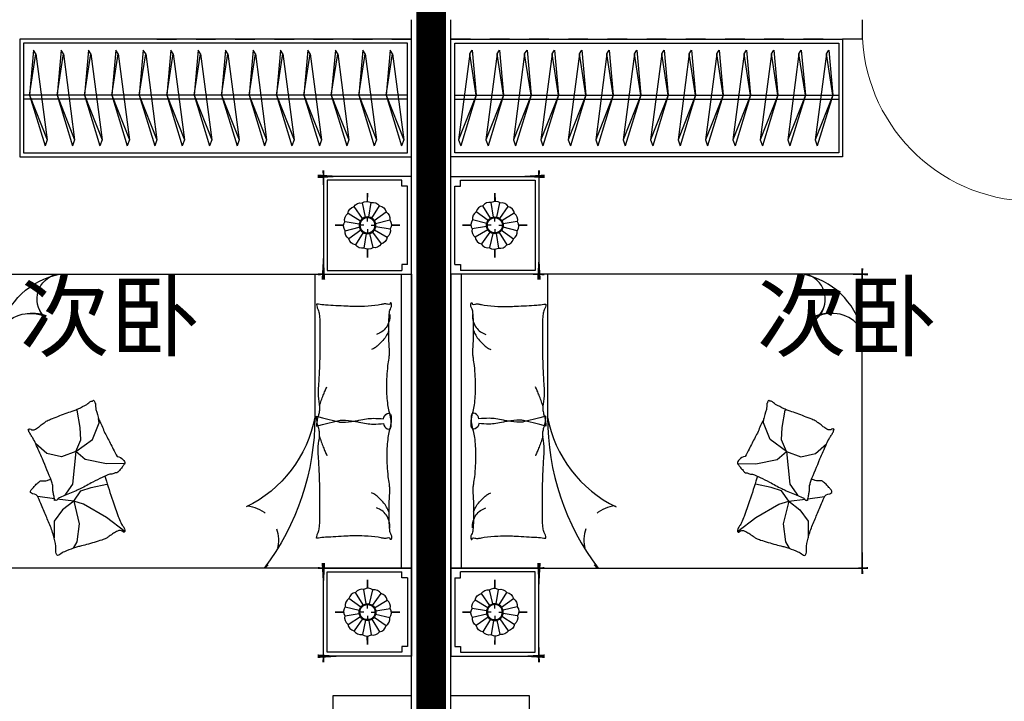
# Model space of a CAD drawing. Header units: millimetres. Extents: x 296296 to 297283, y 219875 to 220035.
# Tile 76 of 256: x 296701.88 to 296706.9, y 220012.34 to 220015.82. Entities that reach past the tile are written whole.
import ezdxf

# ---------------------------------------------------------------- set-up
doc = ezdxf.new("R2010")
doc.units = ezdxf.units.MM
for name, pattern in [('185洋房-中间套（报建版）-旧规$0$DASH', [0.35, 0.25, -0.1]), ('185洋房-中间套（报建版）-旧规$0$洋房户型$0$CONTINOUS', [0]), ('185洋房-中间套（报建版）-旧规$0$洋房户型$0$XU-140-SF-N1$0$DASH', [0.35, 0.25, -0.1]), ('185洋房-边套（报建版）-旧规$0$DASH', [0.35, 0.25, -0.1]), ('185洋房-边套（报建版）-旧规$0$洋房户型$0$CONTINOUS', [0]), ('185洋房-边套（报建版）-旧规$0$洋房户型$0$XU-140-SF-N1$0$DASH', [0.35, 0.25, -0.1])]:
    doc.linetypes.add(name, pattern=pattern)
doc.layers.add('面积-计容-住宅-1', color=1, linetype='Continuous', lineweight=0)
doc.styles.get("Standard").update_dxf_attribs({"font": 'arial.ttf'})

# ---------------------------------------------------------------- blocks, each defined once
blk = doc.blocks.new('4uyh5uj6kj67j75rykjtuk7tsik76ykj')
at = {"color": 253}
for p in [(853374.8551656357, 425774.5), (857135.4934635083, 425774.5)]:
    blk.add_text('次卧', height=337.5886524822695, dxfattribs=at).set_placement(p)
blk = doc.blocks.new('185洋房-中间套（报建版）-旧规$0$洋房户型$0$11A$C643C1FD2')
at = {"color": 253}
for points in [[(28.00162752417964, 342.6770962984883, -0.2633679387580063), (0.0515171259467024, 361.4657623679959, -0.494818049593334), (9.22300753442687, 380.2089987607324, -0.049224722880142), (26.89366485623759, 381.9528907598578, -0.0368308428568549), (50.53589313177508, 380.2089987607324, -0.0318926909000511), (88.513958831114, 372.0737317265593, 0.0357819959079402), (122.4282498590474, 365.0841070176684, 0.0329412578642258), (212.0899194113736, 359.1705537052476, 0.0265644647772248), (323.3170857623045, 365.0841070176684, 0.0179054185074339), (360.8313586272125, 370.4487565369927, -0.0333974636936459), (381.0393698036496, 372.7026747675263, -0.0320396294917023), (418.1219118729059, 371.9701745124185, 0.018441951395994), (482.4437609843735, 368.9494421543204, 0.0108372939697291), (547.20722402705, 369.7023622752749, 0.0146238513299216), (595.1154809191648, 372.7026747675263, 0.1112493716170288), (617.6622878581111, 380.009099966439, -0.1537083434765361), (634.5505437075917, 383.9622313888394, -0.0764444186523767), (641.9869964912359, 382.2391803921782, -0.215512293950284), (643.9398537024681, 380.2089987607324, -0.5858582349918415), (641.2773915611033, 377.1638927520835, 0.3634893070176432), (636.428366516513, 374.5792910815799, 0.1917162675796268), (636.3710470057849, 363.0441536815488, -0.1296753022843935), (638.3061893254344, 346.4303289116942, -0.0173502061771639), (635.3064320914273, 329.6262630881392, 0.0193256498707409), (632.6727208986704, 314.5282753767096, 0.0188175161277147), (626.0583722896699, 246.1461785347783, 0.0218280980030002), (625.1612337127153, 186.9199199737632, 0.0062041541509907), (626.5468691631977, 153.0692459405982, 0.0019630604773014), (632.6727208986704, 46.17539165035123, 0.0283408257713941), (636.9498540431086, 10.04676229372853, -0.1170135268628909), (636.428366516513, 1.137023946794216, -0.3660599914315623), (634.9992988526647, 0.2057491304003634, -0.0397304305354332), (621.4055880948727, 3.013640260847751, -0.0483088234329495), (607.6671159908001, 8.49546699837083, 0.0629807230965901), (596.9933037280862, 12.39658056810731, 0.0405796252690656), (573.5959727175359, 15.7771522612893, 0.0143450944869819), (506.85604535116, 18.02642949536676, 0.0054844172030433), (381.4113608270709, 17.27782013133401, 0.0071527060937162), (285.2684470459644, 14.27319686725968, 0.0087615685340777), (242.7241944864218, 11.586396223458, -0.0081531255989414), (197.0090114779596, 8.643489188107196, -0.062510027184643), (139.879690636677, 13.04411358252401, 0.078669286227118), (94.29284231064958, 15.08410701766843, 0.0478250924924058), (71.93141105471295, 10.36764307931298, -0.0344939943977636), (41.1465831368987, 3.013640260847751, -0.0235713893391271), (15.81139786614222, -8.1299222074e-06, -0.5102284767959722), (14.85667191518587, 1.137023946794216), (22.36815910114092, 31.16260241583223), (43.02460189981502, 113.7327313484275, 0.0730409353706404), (44.97563112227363, 133.3135636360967, 0.0233051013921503), (39.26876032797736, 194.4262439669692, 0.0182988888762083), (35.19884174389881, 217.2706755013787, -0.0109698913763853), (27.85368260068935, 255.2657693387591, -0.0422811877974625), (24.94686314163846, 289.579173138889, -0.0272005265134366), (27.85368260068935, 342.9727865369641)], [(501.8616993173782, 368.8804882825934, 0.0278421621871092), (478.0799251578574, 358.2673156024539, 0.0486850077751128), (465.5431597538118, 350.1835615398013, 0.0236664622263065), (437.6198862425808, 325.8245057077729, 0.0312234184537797), (418.5966097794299, 305.1453350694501, 0.0468009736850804), (413.4886008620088, 297.4792006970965, 0.023190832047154), (405.4516541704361, 280.7496055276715)], [(583.8483481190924, 374.5792910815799, 0.0881531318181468), (549.3185234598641, 371.0355364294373, 0.0881531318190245), (518.1231781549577, 355.8132692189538, 0.0775471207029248), (496.4769416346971, 334.2011149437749, 0.077547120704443), (482.4437609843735, 307.0218101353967)], [(118.3913605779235, 15.79728258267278, 0.0097294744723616), (145.6801728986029, 24.82911724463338, 0.009729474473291), (172.5969230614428, 34.91583502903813, 0.0079705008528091), (194.3418602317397, 43.95450188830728, 0.0079705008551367), (215.7876314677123, 53.68171564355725)]]:
    blk.add_lwpolyline(points, format="xyb", dxfattribs=at)
blk = doc.blocks.new('185洋房-中间套（报建版）-旧规$0$洋房户型$0$11A$C5A527934')
at = {"color": 253}
for p, q in [((122.7863028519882, 492.3297854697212), (194.0422210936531, 398.7701386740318)), ((469.082148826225, 493.1734273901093), (467.2889541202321, 399.6312042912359)), ((194.0422210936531, 398.7701386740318), (261.6452530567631, 281.4336128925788)), ((347.0384173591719, 320.5457457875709), (364.8287260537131, 400.5479455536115)), ((467.2889541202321, 399.6312042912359), (490.5114477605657, 289.7861020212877)), ((592.6898554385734, 326.9167924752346), (677.8384109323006, 360.9532905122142)), ((677.8384109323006, 360.9532905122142), (699.5126560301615, 357.8590980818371)), ((329.248285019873, 268.9888375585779), (347.0384173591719, 320.5457457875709)), ((530.7634408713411, 243.3727071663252), (592.6898554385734, 326.9167924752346)), ((162.0198065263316, 260.0996760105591), (69.51041293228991, 247.6549006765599)), ((277.656460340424, 231.6545115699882), (162.0198065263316, 260.0996760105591)), ((261.6452530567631, 281.4336128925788), (277.656460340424, 231.6545115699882)), ((277.656460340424, 231.6545115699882), (329.248285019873, 268.9888375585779)), ((490.5114477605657, 289.7861020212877), (530.7634408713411, 243.3727071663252)), ((530.7634408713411, 243.3727071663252), (591.1416068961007, 268.1265008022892)), ((591.1416068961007, 268.1265008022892), (653.0678451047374, 265.0323083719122)), ((653.0678451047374, 265.0323083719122), (741.3128976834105, 249.5610920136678)), ((69.51041293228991, 247.6549006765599), (37.09750266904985, 229.6184736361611)), ((277.656460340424, 231.6545115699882), (233.1808649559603, 174.7640555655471)), ((277.656460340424, 231.6545115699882), (288.2512753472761, 146.9533973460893)), ((363.562474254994, 226.3543945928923), (318.6659118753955, 193.8651198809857)), ((530.7634408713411, 243.3727071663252), (363.562474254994, 226.3543945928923)), ((530.7634408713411, 243.3727071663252), (502.8965543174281, 169.1111991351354)), ((741.3128976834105, 249.5610920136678), (744.2826452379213, 243.7632998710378)), ((233.1808649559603, 174.7640555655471), (174.4729873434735, 132.0963089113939)), ((318.6659118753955, 193.8651198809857), (307.8287011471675, 186.1295117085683)), ((502.8965543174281, 169.1111991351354), (521.4744786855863, 94.8498182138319)), ((174.4729873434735, 132.0963089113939), (90.85874809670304, 132.0963089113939)), ((289.9070901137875, 133.7158508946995), (300.5571840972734, 48.57280439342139)), ((521.4744786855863, 94.8498182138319), (569.7114051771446, 38.53747242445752))]:
    blk.add_line(p, q, dxfattribs=at)
blk.add_lwpolyline([(405.0356356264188, 391.5003112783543, -0.0256263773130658), (394.5934741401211, 394.0405346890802, -0.0108003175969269), (278.209239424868, 431.5106167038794, -0.0045599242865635), (199.4338971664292, 459.5707737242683, -0.0112502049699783), (167.8769151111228, 471.9491266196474, -0.0693939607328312), (150.9364112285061, 481.9861399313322, 0.0797562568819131), (135.9971100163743, 490.4264496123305, 0.1063994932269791), (122.7863028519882, 492.3297854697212, 0.3286420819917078), (119.1773717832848, 489.2655320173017, 0.2995467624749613), (121.3153486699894, 483.4137400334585, -0.1899166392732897), (126.2542959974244, 475.4833428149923, -0.0335175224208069), (127.3176843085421, 466.2475801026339, -0.0756271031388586), (126.8906863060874, 462.1304654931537, -0.0534886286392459), (124.2209201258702, 455.063051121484, -0.0178378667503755), (113.3135905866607, 435.2732662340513, -0.0383935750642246), (97.84424402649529, 413.4275901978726, 0.0595290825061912), (88.45066338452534, 398.9000875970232, 0.0359425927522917), (78.95537845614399, 375.3470172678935, 0.011245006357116), (55.85925023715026, 297.6302435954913, 0.0062027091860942), (46.61283075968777, 262.009805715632, -0.010783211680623), (41.10622010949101, 241.5682398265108, -0.0194848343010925), (37.09750266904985, 229.6184736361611, -0.0050616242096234), (19.43351800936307, 184.4461909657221, -0.1013919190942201), (4.367418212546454, 161.6979340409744, 0.2237680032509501), (2.24386440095e-05, 149.6127858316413, 0.2555795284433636), (2.805489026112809, 145.4583129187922, 0.0815627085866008), (16.92475666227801, 140.8788286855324, 0.0718052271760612), (32.32184490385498, 140.7632261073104, -0.0699853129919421), (48.11559286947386, 140.7018463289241, -0.0354599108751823), (101.6783004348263, 129.0320565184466, -0.0294323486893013), (163.8247328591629, 106.7504570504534, -0.0015539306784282), (193.8273851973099, 93.84524431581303, 0.0015200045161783), (224.4987916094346, 80.64991030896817, 0.004735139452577), (256.237719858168, 67.46336765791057, -0.0038204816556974), (295.604757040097, 51.19196171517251, -0.2960011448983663), (315.3198151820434, 22.10359100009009, 0.6497743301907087), (334.6137799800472, 13.98520612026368, 0.0231899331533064), (338.6621444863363, 18.15789371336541, -0.0288000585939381), (341.960333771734, 21.48196777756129, -0.0057266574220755), (347.8876233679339, 26.68343014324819, 0.0043580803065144), (355.6948428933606, 33.49688085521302, 0.0275279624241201), (370.9950301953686, 48.67188713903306, 0.0462141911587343), (378.6929041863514, 58.96571177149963, 0.194121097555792), (381.2113511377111, 73.97301234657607, -0.1337189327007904), (382.2652226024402, 95.61669339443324, -0.0057790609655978), (388.9653815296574, 115.431317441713, -0.0088817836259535)], format="xyb", dxfattribs=at)
blk.add_lwpolyline([(770.2698468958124, 299.0561550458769, 0.1013919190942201), (787.0352203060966, 320.5827156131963, -0.2237680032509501), (792.3160632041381, 332.2975630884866, -0.2555795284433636), (789.8372789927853, 336.6548462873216, -0.0815627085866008), (776.1105519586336, 342.3030636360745, -0.0718052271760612), (760.7676185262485, 343.5984725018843, 0.0699853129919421), (745.0250362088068, 344.8702209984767, 0.0354599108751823), (692.5143547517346, 360.6111221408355, 0.0294323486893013), (632.2585668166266, 387.5905357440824, 0.0015539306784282), (603.3333250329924, 402.757409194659, -0.0015200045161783), (573.7635334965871, 418.2648087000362, -0.004735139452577), (543.1286866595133, 433.8452654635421, 0.0038204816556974), (505.1246174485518, 453.0861851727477, 0.2960011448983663), (487.6971029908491, 483.6000929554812, 0.265444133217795), (469.082148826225, 493.1734273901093, -0.0231899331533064), (464.7258680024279, 489.3233112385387, 0.0288000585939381), (461.1825995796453, 486.2618132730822, 0.0057266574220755), (454.8740680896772, 481.5299634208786, -0.0043580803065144), (446.5675822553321, 475.3349589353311, -0.0275279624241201), (430.149279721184, 461.3773126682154, -0.0462141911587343), (421.6850562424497, 451.7037915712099, -0.194121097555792), (418.0237477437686, 436.9336708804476, 0.1337189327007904), (415.3140452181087, 415.4344363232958, 0.0115049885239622), (398.5551213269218, 377.3189803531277, 0.0088817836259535), (374.8533441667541, 328.8747350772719, 0.0124257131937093), (341.4359616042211, 267.358714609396, -0.0336123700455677), (330.0450882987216, 244.0923795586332), (309.3242681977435, 193.4073047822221), (293.3396342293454, 154.3073867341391, 0.2243410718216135), (280.2644931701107, 142.336453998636, -0.7227715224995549), (280.1118582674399, 134.362428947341, -0.1035130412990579), (283.475598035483, 133.9159818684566, 0.0534647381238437), (289.9907356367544, 133.7042395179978, 0.0301092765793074), (310.7412826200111, 129.5083340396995, -0.0314364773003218), (330.6279829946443, 125.5419687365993, -0.0532399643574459), (344.2355694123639, 125.1658530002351, 0.0551795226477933), (357.3661006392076, 124.7520930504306, 0.0562710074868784), (380.1486569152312, 118.8334074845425, 0.0108003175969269), (493.3185365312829, 72.55300682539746, 0.0045599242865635), (569.7114051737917, 38.53747242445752, 0.0112502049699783), (600.2267866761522, 23.7767736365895, 0.0693939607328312), (616.3481453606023, 12.47084147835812, -0.0797562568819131), (630.5965715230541, 2.91030277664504, -0.1063994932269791), (643.622630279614, -7.6228861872e-06, -0.3286420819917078), (647.45581179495, 2.778616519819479, -0.2995467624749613), (645.7726487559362, 8.777064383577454, 0.1899166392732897), (641.4560746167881, 17.06268979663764, 0.0335175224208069), (641.103711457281, 26.35278924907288, 0.0756271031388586), (641.8450193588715, 30.42506412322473, 0.0534886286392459), (645.0486305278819, 37.26705745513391, 0.0178378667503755), (657.4407085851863, 56.16260785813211, 0.0383935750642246), (674.5389620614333, 76.75833489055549, -0.0595290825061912), (685.0184041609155, 90.52310813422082, -0.0359425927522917), (696.2910374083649, 113.2791029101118, -0.011245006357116), (725.2760093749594, 188.9969967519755, -0.0062027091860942), (737.2254412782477, 223.8039349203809, 0.010783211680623), (744.2826452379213, 243.7632998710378, 0.0194848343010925), (749.1954882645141, 255.370655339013, 0.0050616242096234)], format="xyb", close=True, dxfattribs=at)
blk = doc.blocks.new('185洋房-中间套（报建版）-旧规$0$洋房户型$0$11cdx床头灯2.0')
at = {"color": 253}
for p, q in [((0, 121.9930754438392), (0, 164.8358911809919)), ((-6.675826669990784, 42.33230819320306), (-18.26673075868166, 115.8317782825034)), ((10.03221337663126, 41.66468136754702), (27.45064381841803, 114.0049844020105)), ((-34.65398450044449, 25.21293987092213), (-94.82196508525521, 68.98890669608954)), ((-22.36753262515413, 36.55522483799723), (-61.20316116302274, 100.0242339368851)), ((25.21293987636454, 34.65398449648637), (68.98890671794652, 94.82196510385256)), ((36.55522483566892, 22.36753262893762), (100.0242339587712, 61.20316118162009)), ((-121.9930754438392, 0), (-164.8358911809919, 0)), ((-41.66468137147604, 10.0322133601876), (-114.0049843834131, 27.45064379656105)), ((-19.46074865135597, 0), (-38.24746614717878, 0)), ((0, 19.46074865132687), (0, 38.24746614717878)), ((19.46074865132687, 0), (38.24746614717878, 0)), ((42.33230819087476, 6.675826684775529), (115.8317783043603, 18.26673077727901)), ((121.9930754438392, 0), (164.8358911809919, 0)), ((-42.33230818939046, -6.675826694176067), (-115.831778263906, -18.26673078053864)), ((-36.55522482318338, -22.36753264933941), (-100.0242339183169, -61.20316118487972)), ((-25.21293984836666, -34.65398451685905), (-68.9889066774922, -94.82196510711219)), ((-27.26200928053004, -114.0502396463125), (-9.963274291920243, -41.68122052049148)), ((0, -19.46074865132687), (0, -38.24746614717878)), ((18.72336690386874, -113.8760766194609), (6.952890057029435, -42.28768495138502)), ((62.58618011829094, -99.16473352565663), (22.87297582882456, -36.24110863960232)), ((34.65398451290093, -25.21293985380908), (96.00410843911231, -67.33413310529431)), ((41.66468137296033, -10.03221335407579), (114.3802456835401, -25.8424789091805)), ((0, -121.9930754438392), (0, -164.8358911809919))]:
    blk.add_line(p, q, dxfattribs=at)
for points in [[(0, 164.8358911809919), (0, 121.9930754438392)], [(-164.8358911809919, 0), (-121.9930754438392, 0)], [(164.8358911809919, 0), (122.0982539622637, -1.711093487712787)], [(0, -164.8358911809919), (0, -121.9930754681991)]]:
    blk.add_lwpolyline(points, dxfattribs=at)
for radius in [42.85546614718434, 38.24746614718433]:
    blk.add_circle((0, 0), radius, dxfattribs=at)
for centre, start, end in [((-28.32740078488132, 77.05201628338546), 75.48094052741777, 145.0444984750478), ((3.315424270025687, 82.02720775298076), 52.98094052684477, 122.5444984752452), ((34.45350603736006, 74.51450042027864), 30.48094052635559, 100.0444984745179), ((-74.51450040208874, 34.45350601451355), 120.4809405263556, 190.0444984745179), ((-55.65763585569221, 60.34635381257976), 97.98094052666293, 167.5444984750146), ((60.34635383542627, 55.6576358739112), 7.980940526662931, 77.54449847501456), ((77.05201630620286, 28.32740080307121), 345.4809405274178, 55.04449847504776), ((-82.02720773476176, 3.315424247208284), 142.9809405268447, 212.5444984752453), ((82.02720777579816, -3.315424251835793), 322.9809405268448, 32.54449847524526), ((-77.05201626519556, -28.32740080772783), 165.4809405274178, 235.0444984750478), ((74.51450044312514, -34.45350601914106), 300.4809405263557, 10.04449847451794), ((-60.34635379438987, -55.65763587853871), 187.9809405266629, 257.5444984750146), ((-34.45350599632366, -74.51450042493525), 210.4809405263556, 280.044498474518), ((28.32740082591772, -77.05201628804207), 255.4809405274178, 325.0444984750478), ((55.65763589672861, -60.34635381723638), 277.9809405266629, 347.5444984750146), ((-3.31542422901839, -82.02720775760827), 232.9809405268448, 302.5444984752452)]:
    blk.add_arc(centre, 40.1031497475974, start, end, dxfattribs=at)
blk = doc.blocks.new('*U1187')
at = {"color": 253}
for p, q in [((-750, 0), (-1200, 0)), ((-1200, 0), (-1200, -450)), ((-1200, 0), (1250, 0)), ((750, 0), (-750, 0)), ((-750, 0), (-750, -2100)), ((-750, -450), (-750, 0)), ((750, -2100), (750, 0)), ((750, -450), (750, 0)), ((750, 0), (1250, 0)), ((1250, 0), (1250, -450)), ((-1180, -50), (-1180, -430)), ((-770, -430), (-770, -50)), ((770, -430), (770, -50)), ((1230, -50), (1230, -430)), ((750, -52.37141133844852), (-750, -52.37141133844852)), ((-1200, -450), (-750, -450)), ((-1180, -430), (-770, -430)), ((1250, -450), (750, -450)), ((1230, -430), (770, -430)), ((-750, -2100), (750, -2100))]:
    blk.add_line(p, q, dxfattribs=at)
at = {"color": 253, "linetype": '185洋房-中间套（报建版）-旧规$0$洋房户型$0$CONTINOUS', "ltscale": 2.5}
blk.add_line((750, -494.0539780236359), (20.36155039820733, -493.6936342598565), dxfattribs=at)
at = {"color": 253}
for points in [[(-1150, -20), (-1150, -50), (-1180, -50)], [(-800, -20), (-1150, -20)], [(-800, -20), (-800, -50), (-770, -50)], [(800, -20), (800, -50), (770, -50)], [(800, -20), (1200, -20)], [(1200, -20), (1200, -50), (1230, -50)]]:
    blk.add_lwpolyline(points, dxfattribs=at)
for points in [[(-1200, -332.5829230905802, 0, 18, 0), (-1200, -478.5486145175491, 10, 10, 0)], [(-750, -349.7433749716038, 0, 10, 0), (-750, -477.732901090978, 10, 10, 0)], [(750, -349.7433749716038, 0, 10, 0), (750, -477.732901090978, 10, 10, 0)], [(1250, -332.5829230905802, 0, 18, 0), (1250, -478.5486145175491, 10, 10, 0)], [(-1230.642982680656, -450, 10, 0, 0), (-1052.928873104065, -450, 10, 10, 0)], [(-723.3039343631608, -450, 18, 0, 0), (-882.4855411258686, -450, 10, 10, 0)], [(723.3039343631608, -450, 18, 0, 0), (882.4855411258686, -450, 10, 10, 0)], [(1280.642982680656, -450, 10, 0, 0), (1102.928873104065, -450, 10, 10, 0)], [(518.4798599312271, -1858.974266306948, 10, 0, 0.3742418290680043), (684.35406832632, -1895.367973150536, 10, 10, -2.215859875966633)], [(536.134763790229, -1863.698682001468, 10, 0, -0.1770186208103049), (543.2691898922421, -1995.667389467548, 10, 10, 2.215859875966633)], [(750, -1958.516598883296, 0, 10, 0), (750, -2130, 10, 10, 0)], [(-750, -2005.373558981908, 0, 10, 0), (-750, -2130, 10, 10, 0)], [(-508.2516379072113, -2100, 0, 10, 0), (-780, -2100, 10, 10, 0)], [(625.3735589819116, -2100, 0, 10, 0), (780, -2100, 10, 10, 0)]]:
    blk.add_lwpolyline(points, format="xyseb", dxfattribs=at)
at = {"color": 253, "linetype": '185洋房-中间套（报建版）-旧规$0$洋房户型$0$CONTINOUS', "ltscale": 2.5}
for centre, radius, start, end in [((21.14168031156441, -1775.735626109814), 1282.042229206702, 90.03486480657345, 126.977026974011), ((139.3821512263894, -1124.520932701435), 641.9571511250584, 100.6846126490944, 154.0789214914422), ((365.9483600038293, -1720.672995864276), 391.6461517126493, 284.3565564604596, 348.6982700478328), ((623.9434106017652, -1781.829325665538), 129.6719098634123, 228.5450077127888, 346.4386693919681), ((369.1637179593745, -1944.946974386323), 181.3429785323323, 301.1833281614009, 22.206194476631)]:
    blk.add_arc(centre, radius, start, end, dxfattribs=at)
at = {"color": 253, "linetype": '185洋房-中间套（报建版）-旧规$0$洋房户型$0$XU-140-SF-N1$0$DASH', "ltscale": 2.5}
blk.add_arc((-607.918790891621, -855.2302890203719), 175.8930122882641, 5.188406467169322, 143.8786841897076, dxfattribs=at)
at = {"color": 253, "xscale": -1}
for name, p in [('185洋房-中间套（报建版）-旧规$0$洋房户型$0$11cdx床头灯2.0', (-975, -225)), ('185洋房-中间套（报建版）-旧规$0$洋房户型$0$11A$C643C1FD2', (39.69373633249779, -485.6770544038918))]:
    blk.add_blockref(name, p, dxfattribs=at)
at = {"color": 253}
for name, p in [('185洋房-中间套（报建版）-旧规$0$洋房户型$0$11cdx床头灯2.0', (1000, -225)), ('185洋房-中间套（报建版）-旧规$0$洋房户型$0$11A$C643C1FD2', (-39.69373633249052, -485.6770544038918)), ('185洋房-中间套（报建版）-旧规$0$洋房户型$0$11A$C5A527934', (-685.6395401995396, -1956.163217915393))]:
    blk.add_blockref(name, p, dxfattribs=at)
blk = doc.blocks.new('185洋房-中间套（报建版）-旧规$0$洋房户型$0$11A$C17570B11')
at = {"color": 253}
for p, q in [((0, 0), (-211.0270006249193, -32.54784116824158)), ((0, 0), (228.5429438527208, -89.85827781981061)), ((-211.0270006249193, -32.54784116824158), (-229.8062428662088, -20.4895358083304)), ((-211.0270006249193, -32.54784116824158), (228.5429438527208, -89.85827781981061)), ((228.5429438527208, -89.85827781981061), (259.1465271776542, -78.90659712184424))]:
    blk.add_line(p, q, dxfattribs=at)
blk.add_lwpolyline([(-229.8062428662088, -20.4895358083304), (0, 0), (259.1465271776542, -78.90659712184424)], dxfattribs=at)
blk = doc.blocks.new('*U1157')
at = {"color": 253}
for points in [[(49.99999854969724, 0), (2050.00000144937, 0), (2050.00000144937, -599.9999999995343), (49.99999854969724, -599.9999999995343)], [(69.99999854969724, -20), (2030.00000144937, -20), (2030.00000144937, -579.9999999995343), (69.99999854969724, -579.9999999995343)]]:
    blk.add_lwpolyline(points, close=True, dxfattribs=at)
for points in [[(69.99999854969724, -285.2554255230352), (2030.00000144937, -285.2554255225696)], [(69.99999854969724, -305.2554255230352), (2030.00000144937, -305.2554255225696)]]:
    blk.add_lwpolyline(points, dxfattribs=at)
at = {"color": 253, "rotation": 270}
for p in [(179.5653612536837, -285.148174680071), (319.5653612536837, -285.148174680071), (459.5653612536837, -285.148174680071), (599.5653612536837, -285.148174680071), (739.5653612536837, -285.148174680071), (879.5653612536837, -285.148174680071), (1019.565361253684, -285.148174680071), (1159.565361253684, -285.148174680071), (1299.565361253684, -285.148174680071), (1439.565361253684, -285.148174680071), (1579.565361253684, -285.148174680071), (1719.565361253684, -285.148174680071), (1859.565361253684, -285.148174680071), (1999.565361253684, -285.148174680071)]:
    blk.add_blockref('185洋房-中间套（报建版）-旧规$0$洋房户型$0$11A$C17570B11', p, dxfattribs=at)
blk = doc.blocks.new('185洋房-中间套（报建版）-旧规')
at = {"color": 253, "linetype": 'Continuous'}
for p, q in [((16000.00074649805, 2350.000032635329), (16000.00189563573, 5900.000012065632)), ((16200.00077886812, 2450.000000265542), (16200.00186326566, 5799.99997968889)), ((16599.99993213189, 2450.000000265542), (16200.00077886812, 2450.000000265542)), ((16599.99993213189, 2250.000000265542), (16599.99993213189, 2450.000000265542))]:
    blk.add_line(p, q, dxfattribs=at)
at = {"color": 253, "linetype": '185洋房-中间套（报建版）-旧规$0$DASH'}
for q in [(16200.00186326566, 5799.99997968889), (18299.99993213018, 5799.999979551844)]:
    blk.add_line((17500.00192846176, 5799.999979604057), q, dxfattribs=at)
at = {"color": 253}
for name, p, rotation in [('*U1157', (16150.00190332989, 5800.000022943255), 359.9999629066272), ('*U1187', (16200.00044522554, 3850.000191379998), 89.99996290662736)]:
    blk.add_blockref(name, p, dxfattribs=dict(at, rotation=rotation))
blk = doc.blocks.new('185洋房-边套（报建版）-旧规$0$洋房户型$0$11A$C643C1FD2')
at = {"color": 253}
for points in [[(28.00162752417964, 342.6770962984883, -0.2633679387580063), (0.0515171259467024, 361.4657623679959, -0.494818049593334), (9.22300753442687, 380.2089987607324, -0.049224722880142), (26.89366485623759, 381.9528907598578, -0.0368308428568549), (50.53589313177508, 380.2089987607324, -0.0318926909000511), (88.513958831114, 372.0737317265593, 0.0357819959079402), (122.4282498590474, 365.0841070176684, 0.0329412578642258), (212.0899194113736, 359.1705537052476, 0.0265644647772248), (323.3170857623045, 365.0841070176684, 0.0179054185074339), (360.8313586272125, 370.4487565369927, -0.0333974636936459), (381.0393698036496, 372.7026747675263, -0.0320396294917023), (418.1219118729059, 371.9701745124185, 0.018441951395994), (482.4437609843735, 368.9494421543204, 0.0108372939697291), (547.20722402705, 369.7023622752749, 0.0146238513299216), (595.1154809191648, 372.7026747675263, 0.1112493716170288), (617.6622878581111, 380.009099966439, -0.1537083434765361), (634.5505437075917, 383.9622313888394, -0.0764444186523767), (641.9869964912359, 382.2391803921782, -0.215512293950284), (643.9398537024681, 380.2089987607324, -0.5858582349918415), (641.2773915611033, 377.1638927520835, 0.3634893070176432), (636.428366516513, 374.5792910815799, 0.1917162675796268), (636.3710470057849, 363.0441536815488, -0.1296753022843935), (638.3061893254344, 346.4303289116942, -0.0173502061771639), (635.3064320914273, 329.6262630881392, 0.0193256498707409), (632.6727208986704, 314.5282753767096, 0.0188175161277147), (626.0583722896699, 246.1461785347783, 0.0218280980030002), (625.1612337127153, 186.9199199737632, 0.0062041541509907), (626.5468691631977, 153.0692459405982, 0.0019630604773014), (632.6727208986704, 46.17539165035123, 0.0283408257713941), (636.9498540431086, 10.04676229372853, -0.1170135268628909), (636.428366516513, 1.137023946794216, -0.3660599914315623), (634.9992988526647, 0.2057491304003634, -0.0397304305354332), (621.4055880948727, 3.013640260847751, -0.0483088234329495), (607.6671159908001, 8.49546699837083, 0.0629807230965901), (596.9933037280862, 12.39658056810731, 0.0405796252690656), (573.5959727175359, 15.7771522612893, 0.0143450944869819), (506.85604535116, 18.02642949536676, 0.0054844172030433), (381.4113608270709, 17.27782013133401, 0.0071527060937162), (285.2684470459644, 14.27319686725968, 0.0087615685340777), (242.7241944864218, 11.586396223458, -0.0081531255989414), (197.0090114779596, 8.643489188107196, -0.062510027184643), (139.879690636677, 13.04411358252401, 0.078669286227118), (94.29284231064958, 15.08410701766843, 0.0478250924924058), (71.93141105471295, 10.36764307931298, -0.0344939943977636), (41.1465831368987, 3.013640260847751, -0.0235713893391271), (15.81139786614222, -8.1299222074e-06, -0.5102284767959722), (14.85667191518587, 1.137023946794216), (22.36815910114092, 31.16260241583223), (43.02460189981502, 113.7327313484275, 0.0730409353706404), (44.97563112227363, 133.3135636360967, 0.0233051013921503), (39.26876032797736, 194.4262439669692, 0.0182988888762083), (35.19884174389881, 217.2706755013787, -0.0109698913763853), (27.85368260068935, 255.2657693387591, -0.0422811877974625), (24.94686314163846, 289.579173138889, -0.0272005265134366), (27.85368260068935, 342.9727865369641)], [(501.8616993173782, 368.8804882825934, 0.0278421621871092), (478.0799251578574, 358.2673156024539, 0.0486850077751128), (465.5431597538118, 350.1835615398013, 0.0236664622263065), (437.6198862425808, 325.8245057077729, 0.0312234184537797), (418.5966097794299, 305.1453350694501, 0.0468009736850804), (413.4886008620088, 297.4792006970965, 0.023190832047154), (405.4516541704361, 280.7496055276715)], [(583.8483481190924, 374.5792910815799, 0.0881531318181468), (549.3185234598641, 371.0355364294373, 0.0881531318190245), (518.1231781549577, 355.8132692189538, 0.0775471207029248), (496.4769416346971, 334.2011149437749, 0.077547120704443), (482.4437609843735, 307.0218101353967)], [(118.3913605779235, 15.79728258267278, 0.0097294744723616), (145.6801728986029, 24.82911724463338, 0.009729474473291), (172.5969230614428, 34.91583502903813, 0.0079705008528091), (194.3418602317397, 43.95450188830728, 0.0079705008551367), (215.7876314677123, 53.68171564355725)]]:
    blk.add_lwpolyline(points, format="xyb", dxfattribs=at)
blk = doc.blocks.new('185洋房-边套（报建版）-旧规$0$洋房户型$0$11A$C5A527934')
at = {"color": 253}
for p, q in [((122.7863028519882, 492.3297854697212), (194.0422210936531, 398.7701386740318)), ((469.082148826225, 493.1734273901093), (467.2889541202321, 399.6312042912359)), ((194.0422210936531, 398.7701386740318), (261.6452530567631, 281.4336128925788)), ((347.0384173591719, 320.5457457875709), (364.8287260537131, 400.5479455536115)), ((467.2889541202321, 399.6312042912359), (490.5114477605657, 289.7861020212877)), ((592.6898554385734, 326.9167924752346), (677.8384109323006, 360.9532905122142)), ((677.8384109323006, 360.9532905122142), (699.5126560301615, 357.8590980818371)), ((329.248285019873, 268.9888375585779), (347.0384173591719, 320.5457457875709)), ((530.7634408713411, 243.3727071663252), (592.6898554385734, 326.9167924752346)), ((162.0198065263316, 260.0996760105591), (69.51041293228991, 247.6549006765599)), ((277.656460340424, 231.6545115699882), (162.0198065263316, 260.0996760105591)), ((261.6452530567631, 281.4336128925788), (277.656460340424, 231.6545115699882)), ((277.656460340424, 231.6545115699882), (329.248285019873, 268.9888375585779)), ((490.5114477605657, 289.7861020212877), (530.7634408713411, 243.3727071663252)), ((530.7634408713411, 243.3727071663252), (591.1416068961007, 268.1265008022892)), ((591.1416068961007, 268.1265008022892), (653.0678451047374, 265.0323083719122)), ((653.0678451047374, 265.0323083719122), (741.3128976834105, 249.5610920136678)), ((69.51041293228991, 247.6549006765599), (37.09750266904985, 229.6184736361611)), ((277.656460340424, 231.6545115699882), (233.1808649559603, 174.7640555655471)), ((277.656460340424, 231.6545115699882), (288.2512753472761, 146.9533973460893)), ((363.562474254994, 226.3543945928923), (318.6659118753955, 193.8651198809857)), ((530.7634408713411, 243.3727071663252), (363.562474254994, 226.3543945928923)), ((530.7634408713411, 243.3727071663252), (502.8965543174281, 169.1111991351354)), ((741.3128976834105, 249.5610920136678), (744.2826452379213, 243.7632998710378)), ((233.1808649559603, 174.7640555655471), (174.4729873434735, 132.0963089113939)), ((318.6659118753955, 193.8651198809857), (307.8287011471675, 186.1295117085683)), ((502.8965543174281, 169.1111991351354), (521.4744786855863, 94.8498182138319)), ((174.4729873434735, 132.0963089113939), (90.85874809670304, 132.0963089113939)), ((289.9070901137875, 133.7158508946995), (300.5571840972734, 48.57280439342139)), ((521.4744786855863, 94.8498182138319), (569.7114051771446, 38.53747242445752))]:
    blk.add_line(p, q, dxfattribs=at)
blk.add_lwpolyline([(405.0356356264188, 391.5003112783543, -0.0256263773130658), (394.5934741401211, 394.0405346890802, -0.0108003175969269), (278.209239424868, 431.5106167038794, -0.0045599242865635), (199.4338971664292, 459.5707737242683, -0.0112502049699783), (167.8769151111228, 471.9491266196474, -0.0693939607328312), (150.9364112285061, 481.9861399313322, 0.0797562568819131), (135.9971100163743, 490.4264496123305, 0.1063994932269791), (122.7863028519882, 492.3297854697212, 0.3286420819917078), (119.1773717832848, 489.2655320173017, 0.2995467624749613), (121.3153486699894, 483.4137400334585, -0.1899166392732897), (126.2542959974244, 475.4833428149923, -0.0335175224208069), (127.3176843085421, 466.2475801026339, -0.0756271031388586), (126.8906863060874, 462.1304654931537, -0.0534886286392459), (124.2209201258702, 455.063051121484, -0.0178378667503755), (113.3135905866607, 435.2732662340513, -0.0383935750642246), (97.84424402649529, 413.4275901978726, 0.0595290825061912), (88.45066338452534, 398.9000875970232, 0.0359425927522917), (78.95537845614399, 375.3470172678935, 0.011245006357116), (55.85925023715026, 297.6302435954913, 0.0062027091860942), (46.61283075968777, 262.009805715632, -0.010783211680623), (41.10622010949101, 241.5682398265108, -0.0194848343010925), (37.09750266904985, 229.6184736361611, -0.0050616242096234), (19.43351800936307, 184.4461909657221, -0.1013919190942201), (4.367418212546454, 161.6979340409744, 0.2237680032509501), (2.24386440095e-05, 149.6127858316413, 0.2555795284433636), (2.805489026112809, 145.4583129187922, 0.0815627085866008), (16.92475666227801, 140.8788286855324, 0.0718052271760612), (32.32184490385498, 140.7632261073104, -0.0699853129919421), (48.11559286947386, 140.7018463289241, -0.0354599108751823), (101.6783004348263, 129.0320565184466, -0.0294323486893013), (163.8247328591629, 106.7504570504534, -0.0015539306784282), (193.8273851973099, 93.84524431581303, 0.0015200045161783), (224.4987916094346, 80.64991030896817, 0.004735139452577), (256.237719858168, 67.46336765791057, -0.0038204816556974), (295.604757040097, 51.19196171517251, -0.2960011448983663), (315.3198151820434, 22.10359100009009, 0.6497743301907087), (334.6137799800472, 13.98520612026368, 0.0231899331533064), (338.6621444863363, 18.15789371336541, -0.0288000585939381), (341.960333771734, 21.48196777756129, -0.0057266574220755), (347.8876233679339, 26.68343014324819, 0.0043580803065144), (355.6948428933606, 33.49688085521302, 0.0275279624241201), (370.9950301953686, 48.67188713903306, 0.0462141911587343), (378.6929041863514, 58.96571177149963, 0.194121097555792), (381.2113511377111, 73.97301234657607, -0.1337189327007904), (382.2652226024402, 95.61669339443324, -0.0057790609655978), (388.9653815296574, 115.431317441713, -0.0088817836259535)], format="xyb", dxfattribs=at)
blk.add_lwpolyline([(770.2698468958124, 299.0561550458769, 0.1013919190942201), (787.0352203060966, 320.5827156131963, -0.2237680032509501), (792.3160632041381, 332.2975630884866, -0.2555795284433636), (789.8372789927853, 336.6548462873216, -0.0815627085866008), (776.1105519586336, 342.3030636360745, -0.0718052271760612), (760.7676185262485, 343.5984725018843, 0.0699853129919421), (745.0250362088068, 344.8702209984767, 0.0354599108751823), (692.5143547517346, 360.6111221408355, 0.0294323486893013), (632.2585668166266, 387.5905357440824, 0.0015539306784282), (603.3333250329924, 402.757409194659, -0.0015200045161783), (573.7635334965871, 418.2648087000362, -0.004735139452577), (543.1286866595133, 433.8452654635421, 0.0038204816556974), (505.1246174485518, 453.0861851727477, 0.2960011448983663), (487.6971029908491, 483.6000929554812, 0.265444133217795), (469.082148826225, 493.1734273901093, -0.0231899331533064), (464.7258680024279, 489.3233112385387, 0.0288000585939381), (461.1825995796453, 486.2618132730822, 0.0057266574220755), (454.8740680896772, 481.5299634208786, -0.0043580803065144), (446.5675822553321, 475.3349589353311, -0.0275279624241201), (430.149279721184, 461.3773126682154, -0.0462141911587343), (421.6850562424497, 451.7037915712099, -0.194121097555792), (418.0237477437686, 436.9336708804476, 0.1337189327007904), (415.3140452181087, 415.4344363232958, 0.0115049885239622), (398.5551213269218, 377.3189803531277, 0.0088817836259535), (374.8533441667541, 328.8747350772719, 0.0124257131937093), (341.4359616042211, 267.358714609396, -0.0336123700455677), (330.0450882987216, 244.0923795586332), (309.3242681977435, 193.4073047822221), (293.3396342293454, 154.3073867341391, 0.2243410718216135), (280.2644931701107, 142.336453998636, -0.7227715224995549), (280.1118582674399, 134.362428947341, -0.1035130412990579), (283.475598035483, 133.9159818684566, 0.0534647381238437), (289.9907356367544, 133.7042395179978, 0.0301092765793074), (310.7412826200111, 129.5083340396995, -0.0314364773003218), (330.6279829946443, 125.5419687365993, -0.0532399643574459), (344.2355694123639, 125.1658530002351, 0.0551795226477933), (357.3661006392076, 124.7520930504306, 0.0562710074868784), (380.1486569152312, 118.8334074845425, 0.0108003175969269), (493.3185365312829, 72.55300682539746, 0.0045599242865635), (569.7114051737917, 38.53747242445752, 0.0112502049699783), (600.2267866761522, 23.7767736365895, 0.0693939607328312), (616.3481453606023, 12.47084147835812, -0.0797562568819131), (630.5965715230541, 2.91030277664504, -0.1063994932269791), (643.622630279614, -7.6228861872e-06, -0.3286420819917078), (647.45581179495, 2.778616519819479, -0.2995467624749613), (645.7726487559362, 8.777064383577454, 0.1899166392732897), (641.4560746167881, 17.06268979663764, 0.0335175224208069), (641.103711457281, 26.35278924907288, 0.0756271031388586), (641.8450193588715, 30.42506412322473, 0.0534886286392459), (645.0486305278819, 37.26705745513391, 0.0178378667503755), (657.4407085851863, 56.16260785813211, 0.0383935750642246), (674.5389620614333, 76.75833489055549, -0.0595290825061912), (685.0184041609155, 90.52310813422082, -0.0359425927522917), (696.2910374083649, 113.2791029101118, -0.011245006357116), (725.2760093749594, 188.9969967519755, -0.0062027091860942), (737.2254412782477, 223.8039349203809, 0.010783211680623), (744.2826452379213, 243.7632998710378, 0.0194848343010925), (749.1954882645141, 255.370655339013, 0.0050616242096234)], format="xyb", close=True, dxfattribs=at)
blk = doc.blocks.new('185洋房-边套（报建版）-旧规$0$洋房户型$0$11cdx床头灯2.0')
at = {"color": 253}
for p, q in [((0, 121.9930754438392), (0, 164.8358911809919)), ((-6.675826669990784, 42.33230819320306), (-18.26673075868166, 115.8317782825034)), ((10.03221337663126, 41.66468136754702), (27.45064381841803, 114.0049844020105)), ((-34.65398450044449, 25.21293987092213), (-94.82196508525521, 68.98890669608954)), ((-22.36753262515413, 36.55522483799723), (-61.20316116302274, 100.0242339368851)), ((25.21293987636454, 34.65398449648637), (68.98890671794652, 94.82196510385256)), ((36.55522483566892, 22.36753262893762), (100.0242339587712, 61.20316118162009)), ((-121.9930754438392, 0), (-164.8358911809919, 0)), ((-41.66468137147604, 10.0322133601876), (-114.0049843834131, 27.45064379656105)), ((-19.46074865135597, 0), (-38.24746614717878, 0)), ((0, 19.46074865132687), (0, 38.24746614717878)), ((19.46074865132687, 0), (38.24746614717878, 0)), ((42.33230819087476, 6.675826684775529), (115.8317783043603, 18.26673077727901)), ((121.9930754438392, 0), (164.8358911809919, 0)), ((-42.33230818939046, -6.675826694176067), (-115.831778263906, -18.26673078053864)), ((-36.55522482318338, -22.36753264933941), (-100.0242339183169, -61.20316118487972)), ((-25.21293984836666, -34.65398451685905), (-68.9889066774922, -94.82196510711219)), ((-27.26200928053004, -114.0502396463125), (-9.963274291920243, -41.68122052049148)), ((0, -19.46074865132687), (0, -38.24746614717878)), ((18.72336690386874, -113.8760766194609), (6.952890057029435, -42.28768495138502)), ((62.58618011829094, -99.16473352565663), (22.87297582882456, -36.24110863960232)), ((34.65398451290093, -25.21293985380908), (96.00410843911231, -67.33413310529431)), ((41.66468137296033, -10.03221335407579), (114.3802456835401, -25.8424789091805)), ((0, -121.9930754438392), (0, -164.8358911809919))]:
    blk.add_line(p, q, dxfattribs=at)
for points in [[(0, 164.8358911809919), (0, 121.9930754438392)], [(-164.8358911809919, 0), (-121.9930754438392, 0)], [(164.8358911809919, 0), (122.0982539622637, -1.711093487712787)], [(0, -164.8358911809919), (0, -121.9930754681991)]]:
    blk.add_lwpolyline(points, dxfattribs=at)
for radius in [42.85546614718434, 38.24746614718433]:
    blk.add_circle((0, 0), radius, dxfattribs=at)
for centre, start, end in [((-28.32740078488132, 77.05201628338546), 75.48094052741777, 145.0444984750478), ((3.315424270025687, 82.02720775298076), 52.98094052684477, 122.5444984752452), ((34.45350603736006, 74.51450042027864), 30.48094052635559, 100.0444984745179), ((-74.51450040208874, 34.45350601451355), 120.4809405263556, 190.0444984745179), ((-55.65763585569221, 60.34635381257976), 97.98094052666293, 167.5444984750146), ((60.34635383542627, 55.6576358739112), 7.980940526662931, 77.54449847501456), ((77.05201630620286, 28.32740080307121), 345.4809405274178, 55.04449847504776), ((-82.02720773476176, 3.315424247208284), 142.9809405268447, 212.5444984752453), ((82.02720777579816, -3.315424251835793), 322.9809405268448, 32.54449847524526), ((-77.05201626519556, -28.32740080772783), 165.4809405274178, 235.0444984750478), ((74.51450044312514, -34.45350601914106), 300.4809405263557, 10.04449847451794), ((-60.34635379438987, -55.65763587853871), 187.9809405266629, 257.5444984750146), ((-34.45350599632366, -74.51450042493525), 210.4809405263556, 280.044498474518), ((28.32740082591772, -77.05201628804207), 255.4809405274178, 325.0444984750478), ((55.65763589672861, -60.34635381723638), 277.9809405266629, 347.5444984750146), ((-3.31542422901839, -82.02720775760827), 232.9809405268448, 302.5444984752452)]:
    blk.add_arc(centre, 40.1031497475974, start, end, dxfattribs=at)
blk = doc.blocks.new('*U1132')
at = {"color": 253}
for p, q in [((-750, 0), (-1200, 0)), ((-1200, 0), (-1200, -450)), ((-1200, 0), (1250, 0)), ((750, 0), (-750, 0)), ((-750, 0), (-750, -2100)), ((-750, -450), (-750, 0)), ((750, -2100), (750, 0)), ((750, -450), (750, 0)), ((750, 0), (1250, 0)), ((1250, 0), (1250, -450)), ((-1180, -50), (-1180, -430)), ((-770, -430), (-770, -50)), ((770, -430), (770, -50)), ((1230, -50), (1230, -430)), ((750, -52.37141133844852), (-750, -52.37141133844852)), ((-1200, -450), (-750, -450)), ((-1180, -430), (-770, -430)), ((1250, -450), (750, -450)), ((1230, -430), (770, -430)), ((-750, -2100), (750, -2100))]:
    blk.add_line(p, q, dxfattribs=at)
at = {"color": 253, "linetype": '185洋房-边套（报建版）-旧规$0$洋房户型$0$CONTINOUS', "ltscale": 2.5}
blk.add_line((750, -494.0539780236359), (20.36155039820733, -493.6936342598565), dxfattribs=at)
at = {"color": 253}
for points in [[(-1150, -20), (-1150, -50), (-1180, -50)], [(-800, -20), (-1150, -20)], [(-800, -20), (-800, -50), (-770, -50)], [(800, -20), (800, -50), (770, -50)], [(800, -20), (1200, -20)], [(1200, -20), (1200, -50), (1230, -50)]]:
    blk.add_lwpolyline(points, dxfattribs=at)
for points in [[(-1200, -332.5829230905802, 0, 18, 0), (-1200, -478.5486145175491, 10, 10, 0)], [(-750, -349.7433749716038, 0, 10, 0), (-750, -477.732901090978, 10, 10, 0)], [(750, -349.7433749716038, 0, 10, 0), (750, -477.732901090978, 10, 10, 0)], [(1250, -332.5829230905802, 0, 18, 0), (1250, -478.5486145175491, 10, 10, 0)], [(-1230.642982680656, -450, 10, 0, 0), (-1052.928873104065, -450, 10, 10, 0)], [(-723.3039343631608, -450, 18, 0, 0), (-882.4855411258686, -450, 10, 10, 0)], [(723.3039343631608, -450, 18, 0, 0), (882.4855411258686, -450, 10, 10, 0)], [(1280.642982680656, -450, 10, 0, 0), (1102.928873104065, -450, 10, 10, 0)], [(518.4798599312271, -1858.974266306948, 10, 0, 0.3742418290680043), (684.35406832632, -1895.367973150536, 10, 10, -2.215859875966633)], [(536.134763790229, -1863.698682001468, 10, 0, -0.1770186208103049), (543.2691898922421, -1995.667389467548, 10, 10, 2.215859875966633)], [(750, -1958.516598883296, 0, 10, 0), (750, -2130, 10, 10, 0)], [(-750, -2005.373558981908, 0, 10, 0), (-750, -2130, 10, 10, 0)], [(-508.2516379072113, -2100, 0, 10, 0), (-780, -2100, 10, 10, 0)], [(625.3735589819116, -2100, 0, 10, 0), (780, -2100, 10, 10, 0)]]:
    blk.add_lwpolyline(points, format="xyseb", dxfattribs=at)
at = {"color": 253, "linetype": '185洋房-边套（报建版）-旧规$0$洋房户型$0$CONTINOUS', "ltscale": 2.5}
for centre, radius, start, end in [((21.14168031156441, -1775.735626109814), 1282.042229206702, 90.03486480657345, 126.977026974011), ((139.3821512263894, -1124.520932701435), 641.9571511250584, 100.6846126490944, 154.0789214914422), ((365.9483600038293, -1720.672995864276), 391.6461517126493, 284.3565564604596, 348.6982700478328), ((623.9434106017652, -1781.829325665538), 129.6719098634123, 228.5450077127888, 346.4386693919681), ((369.1637179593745, -1944.946974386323), 181.3429785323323, 301.1833281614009, 22.206194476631)]:
    blk.add_arc(centre, radius, start, end, dxfattribs=at)
at = {"color": 253, "linetype": '185洋房-边套（报建版）-旧规$0$洋房户型$0$XU-140-SF-N1$0$DASH', "ltscale": 2.5}
blk.add_arc((-607.918790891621, -855.2302890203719), 175.8930122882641, 5.188406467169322, 143.8786841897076, dxfattribs=at)
at = {"color": 253, "xscale": -1}
for name, p in [('185洋房-边套（报建版）-旧规$0$洋房户型$0$11cdx床头灯2.0', (-975, -225)), ('185洋房-边套（报建版）-旧规$0$洋房户型$0$11A$C643C1FD2', (39.69373633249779, -485.6770544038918))]:
    blk.add_blockref(name, p, dxfattribs=at)
at = {"color": 253}
for name, p in [('185洋房-边套（报建版）-旧规$0$洋房户型$0$11cdx床头灯2.0', (1000, -225)), ('185洋房-边套（报建版）-旧规$0$洋房户型$0$11A$C643C1FD2', (-39.69373633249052, -485.6770544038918)), ('185洋房-边套（报建版）-旧规$0$洋房户型$0$11A$C5A527934', (-685.6395401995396, -1956.163217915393))]:
    blk.add_blockref(name, p, dxfattribs=at)
blk = doc.blocks.new('185洋房-边套（报建版）-旧规$0$洋房户型$0$11A$C17570B11')
at = {"color": 253}
for p, q in [((0, 0), (-211.0270006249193, -32.54784116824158)), ((0, 0), (228.5429438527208, -89.85827781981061)), ((-211.0270006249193, -32.54784116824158), (-229.8062428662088, -20.4895358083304)), ((-211.0270006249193, -32.54784116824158), (228.5429438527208, -89.85827781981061)), ((228.5429438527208, -89.85827781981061), (259.1465271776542, -78.90659712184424))]:
    blk.add_line(p, q, dxfattribs=at)
blk.add_lwpolyline([(-229.8062428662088, -20.4895358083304), (0, 0), (259.1465271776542, -78.90659712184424)], dxfattribs=at)
blk = doc.blocks.new('*U1090')
at = {"color": 253}
for points in [[(49.99999854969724, 0), (2050.00000144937, 0), (2050.00000144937, -599.9999999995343), (49.99999854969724, -599.9999999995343)], [(69.99999854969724, -20), (2030.00000144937, -20), (2030.00000144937, -579.9999999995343), (69.99999854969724, -579.9999999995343)]]:
    blk.add_lwpolyline(points, close=True, dxfattribs=at)
for points in [[(69.99999854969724, -285.2554255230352), (2030.00000144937, -285.2554255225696)], [(69.99999854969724, -305.2554255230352), (2030.00000144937, -305.2554255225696)]]:
    blk.add_lwpolyline(points, dxfattribs=at)
at = {"color": 253, "rotation": 270}
for p in [(179.5653612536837, -285.148174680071), (319.5653612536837, -285.148174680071), (459.5653612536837, -285.148174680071), (599.5653612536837, -285.148174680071), (739.5653612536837, -285.148174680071), (879.5653612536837, -285.148174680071), (1019.565361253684, -285.148174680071), (1159.565361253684, -285.148174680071), (1299.565361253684, -285.148174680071), (1439.565361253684, -285.148174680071), (1579.565361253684, -285.148174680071), (1719.565361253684, -285.148174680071), (1859.565361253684, -285.148174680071), (1999.565361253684, -285.148174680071)]:
    blk.add_blockref('185洋房-边套（报建版）-旧规$0$洋房户型$0$11A$C17570B11', p, dxfattribs=at)
blk = doc.blocks.new('185洋房-边套（报建版）-旧规$0$洋房户型$0$$DorLib2D$00000001')
at = {"color": 253}
for p, q in [((0.45, 0.9750000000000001), (0.5000000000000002, 0.9750000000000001)), ((0.45, 0), (0.45, 0.9750000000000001)), ((0.5, 0), (0.5, 0.9750000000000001)), ((0.5, 0), (0.45, 0))]:
    blk.add_line(p, q, dxfattribs=at)
at = {"color": 253, "lineweight": 13}
blk.add_arc((0.475, 0), 0.975, 91.4692835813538, 180, dxfattribs=at)
blk = doc.blocks.new('185洋房-边套（报建版）-旧规')
at = {"color": 253, "linetype": '185洋房-边套（报建版）-旧规$0$DASH'}
for p, q in [((13899.99999999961, 5899.999979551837), (13900.00000000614, 5799.999979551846)), ((13900.00000000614, 5799.999979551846), (14699.99766425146, 5799.999979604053)), ((14699.99766425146, 5799.999979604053), (15999.99806887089, 5799.999979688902))]:
    blk.add_line(p, q, dxfattribs=at)
at = {"color": 253, "linetype": 'Continuous'}
for p, q in [((16199.9991856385, 2350.000032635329), (16199.99803650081, 5900.000012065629)), ((15999.99915326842, 2450.000000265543), (15999.99806887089, 5799.999979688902)), ((15999.99915326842, 2450.000000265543), (15600.00000000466, 2450.000000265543)), ((15600.00000000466, 2450.000000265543), (15600.00000000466, 2250.000000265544))]:
    blk.add_line(p, q, dxfattribs=at)
at = {"color": 253, "xscale": -900, "yscale": -900, "zscale": 100, "rotation": 3.7393234e-09}
blk.add_blockref('185洋房-边套（报建版）-旧规$0$洋房户型$0$$DorLib2D$00000001', (13450.00000000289, 5849.999979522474), dxfattribs=at)
at = {"color": 253, "xscale": -1}
for name, p, rotation in [('*U1090', (16049.99806741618, 5800.000012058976), 3.70933726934e-05), ('*U1132', (15999.99952552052, 3850.000180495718), 270.0000370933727)]:
    blk.add_blockref(name, p, dxfattribs=dict(at, rotation=rotation))

msp = doc.modelspace()

# ---------------------------------------------------------------- block references
at = {"xscale": 0.001, "yscale": 0.001, "zscale": 0.001}
msp.add_blockref('4uyh5uj6kj67j75rykjtuk7tsik76ykj', (295848.5037488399, 219588.3577637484), dxfattribs=at)

# ---------------------------------------------------------------- next in the draw order: block references
at = {"xscale": -0.001, "yscale": 0.001, "zscale": 0.001}
msp.add_blockref('185洋房-中间套（报建版）-旧规', (296720.0786040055, 220009.9162014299), dxfattribs=at)

# ---------------------------------------------------------------- next in the draw order: block references
msp.add_blockref('185洋房-边套（报建版）-旧规', (296720.0786040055, 220009.9162014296), dxfattribs=at)

# ---------------------------------------------------------------- next in the draw order: linework, layer by layer
at = {"layer": '面积-计容-住宅-1', "const_width": 0.15}
for points in [[(296699.6785974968, 220020.9162018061), (296695.0786040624, 220020.9162014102), (296695.0786043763, 220022.0162014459), (296693.278604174, 220022.0162014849), (296693.2786044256, 220022.7162015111), (296689.8786044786, 220022.7162014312), (296689.8786044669, 220022.1162014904), (296687.8786043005, 220022.1162014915), (296687.8786042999, 220015.8162014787), (296687.8786043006, 220015.8162014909), (296687.8786043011, 220011.0162014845), (296691.5786043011, 220011.016201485), (296691.5786043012, 220010.4162014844), (296695.0786043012, 220010.4162014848), (296695.078604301, 220012.1662014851), (296700.5786043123, 220012.1662014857), (296700.5786043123, 220012.1662014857), (296703.9786043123, 220012.1662014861), (296703.9786043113, 220017.1162014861), (296700.6786043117, 220017.1162014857), (296700.6786043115, 220019.6162014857), (296701.3786043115, 220019.6162014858), (296701.3786043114, 220020.6162013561), (296699.6785974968, 220020.6162018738)], [(296708.2786111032, 220020.9162018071), (296712.8786045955, 220020.9162014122), (296712.8786042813, 220022.016201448), (296714.6786044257, 220022.0162014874), (296714.6786041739, 220022.7162015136), (296718.0786041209, 220022.7162014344), (296718.0786041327, 220022.1162014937), (296719.5786031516, 220022.1162014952), (296719.5786031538, 220014.4162014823), (296720.2286042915, 220014.4162014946), (296720.2286042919, 220011.0162014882), (296716.3786043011, 220011.0162014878), (296716.3786043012, 220010.4162014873), (296712.8786043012, 220010.4162014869), (296712.878604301, 220012.1662014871), (296707.3786042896, 220012.1662014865), (296707.3786042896, 220012.1662014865), (296703.9786042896, 220012.1662014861), (296703.9786042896, 220017.1162014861), (296707.278604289, 220017.1162014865), (296707.2786042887, 220019.6162014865), (296706.5786042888, 220019.6162014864), (296706.5786042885, 220020.6162013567), (296708.2786111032, 220020.6162018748)]]:
    msp.add_lwpolyline(points, close=True, dxfattribs=at)

doc.saveas('drawing.dxf')
